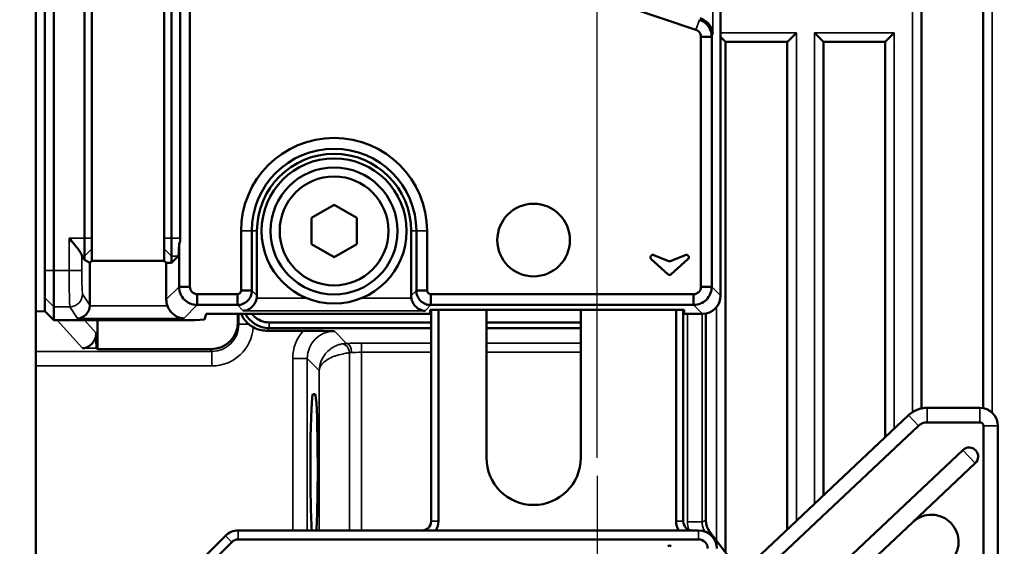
# Model space of a CAD drawing. Header units: millimetres. Extents: x 0 to 4638, y -120 to 1188.
# Tile 26 of 256: x 229 to 283, y 935 to 964. Entities that reach past the tile are written whole.
import ezdxf

# ---------------------------------------------------------------- set-up
doc = ezdxf.new("R2010")
doc.units = ezdxf.units.MM
doc.header["$LTSCALE"] = 2
doc.linetypes.add('CHAIN', pattern=[0.3543, 0.2362, -0.0295, 0.0591, -0.0295])
for name, color, linetype, lineweight in [('Bemaßung (ISO)', 7, 'Continuous', 25), ('Mittelpunktmarkierung (ISO)', 7, 'Continuous', 25), ('Sichtbar (ISO)', 7, 'Continuous', 50), ('Sichtbar schmal (ISO)', 7, 'Continuous', 35)]:
    doc.layers.add(name, color=color, linetype=linetype, lineweight=lineweight)
doc.styles.add('Notiztext (DIN)', font='isocpeur.ttf')
doc.dimstyles.new('Standard (DIN)', dxfattribs={"dimscale": 2, "dimtxt": 3.5, "dimasz": 2.5, "dimexe": 2, "dimexo": 0.5, "dimgap": 0.5, "dimtad": 1, "dimrnd": 1e-08, "dimtxsty": 'Notiztext (DIN)', "dimcen": 0.09, "dimdle": 10, "dimclrd": 256, "dimclre": 256, "dimclrt": 256, "dimadec": 0, "dimazin": 0, "dimtfac": 1, "dimtmove": 0, "dimatfit": 3, "dimfxl": 1, "dimtolj": 1, "dimtzin": 0, "dimlwd": -1, "dimlwe": -1, "dimarcsym": 0})

# ---------------------------------------------------------------- blocks, each defined once
blk = doc.blocks.new('*D36')
at = {"layer": 'Bemaßung (ISO)', "transparency": 16777216}
for p, q in [((228.945, 1022.902), (200.539, 1022.902)), ((204.539, 934.952), (204.539, 1017.902)), ((256.495, 929.952), (200.539, 929.952))]:
    blk.add_line(p, q, dxfattribs=at)
for points in [[(203.706, 1017.902), (205.373, 1017.902), (204.539, 1022.902)], [(203.706, 934.952), (205.373, 934.952), (204.539, 929.952)]]:
    blk.add_solid(points, dxfattribs=at)
at = {"layer": 'Defpoints', "color": 0, "transparency": 16777216}
for p in [(204.539, 1022.902), (229.945, 1022.902), (257.495, 929.952)]:
    blk.add_point(p, dxfattribs=at)
at = {"layer": 'Bemaßung (ISO)', "transparency": 16777216, "insert": (195.139, 966.122), "char_height": 7, "attachment_point": 1, "rotation": 90, "style": 'Notiztext (DIN)'}
blk.add_mtext('\\A1;92,95', dxfattribs=at)
blk = doc.blocks.new('*D37')
at = {"layer": 'Bemaßung (ISO)', "transparency": 16777216}
for p, q in [((260.895, 939.952), (260.895, 1084.205)), ((694.895, 939.352), (694.895, 1084.205)), ((265.895, 1080.205), (689.895, 1080.205))]:
    blk.add_line(p, q, dxfattribs=at)
for points in [[(265.895, 1081.038), (265.895, 1079.372), (260.895, 1080.205)], [(689.895, 1081.038), (689.895, 1079.372), (694.895, 1080.205)]]:
    blk.add_solid(points, dxfattribs=at)
at = {"layer": 'Defpoints', "color": 0, "transparency": 16777216}
for p in [(694.895, 1080.205), (260.895, 938.952), (694.895, 938.352)]:
    blk.add_point(p, dxfattribs=at)
at = {"layer": 'Bemaßung (ISO)', "transparency": 16777216, "insert": (470.545, 1088.205), "char_height": 7, "attachment_point": 1, "style": 'Notiztext (DIN)'}
blk.add_mtext('\\A1;434', dxfattribs=at)
blk = doc.blocks.new('*D38')
at = {"layer": 'Bemaßung (ISO)', "transparency": 16777216}
for p, q in [((229.945, 1023.902), (229.945, 1084.031)), ((260.895, 939.952), (260.895, 1084.031)), ((234.945, 1080.031), (255.895, 1080.031))]:
    blk.add_line(p, q, dxfattribs=at)
for points in [[(234.945, 1080.864), (234.945, 1079.198), (229.945, 1080.031)], [(255.895, 1080.864), (255.895, 1079.198), (260.895, 1080.031)]]:
    blk.add_solid(points, dxfattribs=at)
at = {"layer": 'Defpoints', "color": 0, "transparency": 16777216}
for p in [(260.895, 1080.031), (229.945, 1022.902), (260.895, 938.952)]:
    blk.add_point(p, dxfattribs=at)
at = {"layer": 'Bemaßung (ISO)', "transparency": 16777216, "insert": (235.095, 1089.431), "char_height": 7, "attachment_point": 1, "style": 'Notiztext (DIN)'}
blk.add_mtext('\\A1;30,95', dxfattribs=at)

msp = doc.modelspace()

# ---------------------------------------------------------------- linework, layer by layer
at = {"layer": 'Mittelpunktmarkierung (ISO)', "linetype": 'CHAIN', "ltscale": 10.000767}
msp.add_line((260.8947, 938.9519), (260.8947, 920.9519), dxfattribs=at)
at = {"layer": 'Sichtbar (ISO)'}
for p, q in [((230.4447, 1012.9463), (230.4447, 950.2748)), ((230.9447, 950.2748), (230.9447, 1012.9463)), ((278.7822, 942.673), (278.7822, 985.0085)), ((282.1822, 985.1489), (282.1822, 942.6871)), ((238.4445, 949.3721), (238.4445, 972.3794)), ((238.9727, 972.7665), (266.3447, 963.5395)), ((267.6977, 972.158), (267.6977, 948.8881)), ((229.9447, 948.0249), (229.9447, 969.3964)), ((232.6336, 952.0594), (232.6336, 965.1615)), ((233.0336, 965.1615), (233.0336, 952.0594)), ((237.0336, 952.0594), (237.0336, 965.1615)), ((237.4336, 965.1615), (237.4336, 952.0594)), ((237.9176, 952.0594), (237.9176, 965.1615)), ((266.6186, 963.1541), (266.6186, 949.3721)), ((267.2137, 963.1541), (266.6186, 963.1541)), ((267.2137, 949.3721), (267.2137, 963.1541)), ((267.9802, 962.8701), (267.6977, 963.1527)), ((271.8822, 963.3682), (271.3841, 962.8701)), ((273.3802, 962.8701), (272.8822, 963.3682)), ((277.2822, 963.3682), (276.7841, 962.8701)), ((267.9802, 962.8701), (271.3841, 962.8701)), ((267.9822, 934.7348), (267.9822, 962.8701)), ((271.3822, 962.8701), (271.3822, 936.0107)), ((273.3802, 962.8701), (276.7841, 962.8701)), ((273.3822, 937.893), (273.3822, 962.8701)), ((276.7822, 962.8701), (276.7822, 941.093)), ((246.3947, 953.8953), (245.1447, 953.1736)), ((247.6447, 953.1736), (246.3947, 953.8953)), ((245.1447, 953.1736), (245.1447, 951.7302)), ((247.6447, 951.7302), (247.6447, 953.1736)), ((241.2648, 952.4519), (241.2648, 949.1724)), ((241.8598, 949.1724), (241.8598, 952.4519)), ((242.1447, 948.8875), (242.1447, 952.4519)), ((250.6447, 952.4519), (250.6447, 948.8875)), ((250.9295, 952.4519), (250.9295, 949.1724)), ((251.5246, 949.1724), (251.5246, 952.4519)), ((232.6336, 952.0594), (232.6336, 951.0608)), ((233.0336, 951.7277), (233.0336, 952.0594)), ((233.0336, 950.8035), (233.0336, 951.7277)), ((237.0336, 952.0594), (237.0336, 951.7277)), ((237.0336, 951.7277), (237.0336, 950.8035)), ((237.4336, 951.0608), (237.4336, 952.0594)), ((237.8495, 951.7056), (237.8495, 949.3721)), ((245.1447, 951.7302), (246.3947, 951.0085)), ((246.3947, 951.0085), (247.6447, 951.7302)), ((264.0313, 951.1253), (264.8947, 950.765)), ((264.8947, 950.765), (265.758, 951.1253)), ((232.4952, 951.0608), (232.6336, 950.8531)), ((232.6336, 950.8531), (232.6336, 951.0608)), ((232.6336, 950.8531), (232.9336, 950.7033)), ((233.0336, 950.8035), (232.9336, 950.7033)), ((232.9336, 950.7033), (232.9336, 948.369)), ((237.0336, 950.8035), (233.0336, 950.8035)), ((237.1453, 950.6915), (237.0336, 950.8035)), ((237.1453, 948.668), (237.1453, 950.6915)), ((237.1453, 950.6915), (237.4336, 950.6911)), ((237.4336, 950.6911), (237.8032, 951.0608)), ((237.4336, 951.0608), (237.4336, 950.6911)), ((264.8017, 950.0684), (263.8849, 950.8939)), ((265.9045, 950.8939), (264.9876, 950.0684)), ((230.4447, 948.7769), (230.4447, 950.2748)), ((230.9447, 950.2748), (230.9447, 948.2775)), ((238.4445, 949.3721), (237.8495, 949.3721)), ((241.0609, 948.9685), (238.8481, 948.9685)), ((238.8481, 948.9685), (238.8481, 948.3735)), ((241.0609, 948.9685), (241.0609, 948.3735)), ((241.2648, 949.1724), (241.8598, 949.1724)), ((250.9295, 949.1724), (251.5246, 949.1724)), ((266.215, 948.9685), (251.7284, 948.9685)), ((251.7284, 948.3735), (251.7284, 948.9685)), ((266.215, 948.3735), (266.215, 948.9685)), ((267.2137, 949.3721), (266.6186, 949.3721)), ((230.4447, 948.7769), (230.4447, 948.039)), ((238.8481, 948.3735), (241.0609, 948.3735)), ((251.7284, 948.3735), (266.215, 948.3735)), ((230.4447, 948.0197), (229.9447, 948.0249)), ((229.9447, 948.0249), (229.9447, 945.8088)), ((230.4447, 948.039), (230.4447, 948.0197)), ((230.4447, 948.039), (230.9447, 947.5383)), ((230.464, 948.0197), (230.4447, 948.0197)), ((230.9447, 947.5383), (230.9447, 948.2775)), ((239.3508, 947.8895), (239.2426, 947.5645)), ((251.6977, 947.8895), (239.3508, 947.8895)), ((241.0956, 947.8895), (241.0956, 947.4386)), ((252.1477, 948.1017), (251.6977, 948.1017)), ((251.6977, 947.8895), (251.6977, 948.1017)), ((251.7477, 948.1017), (251.7477, 936.4519)), ((254.7947, 948.1017), (252.1477, 948.1017)), ((252.1477, 936.4519), (252.1477, 948.1017)), ((259.9947, 948.1017), (254.7947, 948.1017)), ((254.7947, 948.1017), (254.7947, 939.9519)), ((265.2477, 948.1017), (259.9947, 948.1017)), ((259.9947, 939.9519), (259.9947, 948.1017)), ((265.6977, 948.1017), (265.2477, 948.1017)), ((265.2477, 948.1017), (265.2477, 936.4519)), ((265.6477, 936.4519), (265.6477, 948.1017)), ((265.6977, 948.1017), (265.6977, 947.8895)), ((266.699, 947.8895), (265.6977, 947.8895)), ((266.8947, 936.4912), (266.8947, 947.9088)), ((230.9447, 947.5383), (238.7338, 947.5383)), ((233.358, 945.9374), (233.358, 947.5383)), ((239.2426, 947.5645), (238.7338, 947.5383)), ((242.8181, 947.4132), (251.7477, 947.4132)), ((254.7947, 947.4132), (259.9947, 947.4132)), ((233.2793, 946.8073), (233.2793, 946.4831)), ((244.7019, 946.9561), (242.6715, 946.9561)), ((251.7477, 947.1027), (242.8181, 947.1027)), ((259.9947, 947.1027), (254.7947, 947.1027)), ((229.9447, 945.8088), (229.9447, 945.0119)), ((233.3153, 945.985), (233.358, 945.9374)), ((239.5992, 945.9374), (233.358, 945.9374)), ((229.9447, 856.6361), (229.9447, 945.0119)), ((245.3517, 943.4519), (245.2294, 943.4519)), ((279.0895, 942.7048), (281.9947, 942.7048)), ((267.9386, 932.7697), (278.0615, 942.2971)), ((281.9947, 941.9048), (279.0895, 941.9048)), ((278.6098, 941.7146), (268.4869, 932.1871)), ((282.1947, 916.4926), (282.1947, 941.7048)), ((282.9947, 941.7048), (282.9947, 916.4926)), ((268.5537, 928.6085), (281.0627, 940.3817)), ((281.748, 939.6535), (278.2971, 936.4056)), ((269.9485, 928.548), (278.2971, 936.4056)), ((266.4947, 935.9519), (241.1119, 935.9519)), ((267.1012, 935.8828), (268.8394, 933.6175)), ((240.4048, 935.659), (238.9906, 934.2448)), ((241.1119, 935.4519), (266.4947, 935.4519)), ((239.3441, 933.8912), (240.7583, 935.3054))]:
    msp.add_line(p, q, dxfattribs=at)
for centre, radius in [((246.3947, 952.4519), 4), ((246.3947, 952.4519), 3.5), ((246.3947, 952.4519), 3), ((257.3947, 951.9519), 2)]:
    msp.add_circle(centre, radius, dxfattribs=at)
for centre, radius, start, end in [((246.3947, 952.4519), 5.1299, 0, 180), ((246.3947, 952.4519), 4.5349, 0, 180), ((246.3947, 952.4519), 4.25, 0, 180), ((263.9778, 950.9971), 0.1389, 67.34757, 228), ((265.8115, 950.9971), 0.1389, 312, 112.65243), ((264.8947, 950.1716), 0.1389, 228, 312), ((279.0895, 941.2048), 1.5, 90, 133.2643), ((281.9947, 941.7048), 1, 0, 90), ((279.0895, 941.2048), 0.7, 90, 133.2643), ((281.9947, 941.7048), 0.2, 0, 90), ((281.4053, 940.0176), 0.5, 313.2643, 133.2643), ((257.3947, 939.9519), 2.6, 180, 0), ((251.2477, 936.4519), 0.5, 270, 0), ((251.2477, 936.4519), 0.9, 326.25101, 0), ((266.1477, 936.4519), 0.9, 180, 213.74899), ((266.1477, 936.4519), 0.5, 180, 270), ((279.3251, 935.3133), 1.5, 313.2643, 133.2643), ((241.1119, 934.9519), 1, 90, 135), ((266.4947, 934.9519), 1, 0, 90), ((241.1119, 934.9519), 0.5, 90, 135), ((266.4947, 934.9519), 0.5, 0, 90), ((264.8947, 934.9716), 0.1389, 48, 132)]:
    msp.add_arc(centre, radius, start, end, dxfattribs=at)
for centre, major_axis, ratio, start_param, end_param in [((237.8004, 952.0594), (0, 1), 0.0524078, 3.1939525, 4.350724), ((236.8639, 952.0594), (1.0538, 0), 0.9489646, 5.9215203, 6.2831853), ((232.4971, 952.0594), (0, -1), 0.0349208, 5.9527766, 6.2308254), ((232.2331, 948.3703), (-0.3889, 0.5837), 0.9980229, 4.0731739, 4.1237073), ((238.1467, 948.6707), (-0.709, -0.709), 0.9972647, 5.4991567, 5.8397588), ((241.3436, 948.8897), (-0.5672, 0.5672), 0.9972647, 3.7567249, 3.9256213), ((251.4458, 948.8897), (0.5672, 0.5672), 0.9972647, 2.357564, 2.5264604), ((266.6963, 948.8909), (-0.709, 0.709), 0.9972647, 2.357564, 3.9256213), ((232.2576, 948.3336), (-0.3348, -0.6254), 0.9390046, 0.5181505, 2.036587), ((239.5946, 947.4432), (0.5585, -1.3993), 0.9955924, 5.9049336, 7.4726882), ((232.4769, 946.828), (0.5387, -0.5989), 0.993147, 0.3977313, 0.8160589), ((232.3711, 947.3052), (0.7248, -0.9265), 0.5907965, 0.6284394, 0.6452349), ((233.3952, 947.1836), (0.0397, 1.1088), 0.098176, 1.9060524, 1.9205244), ((242.6733, 948.457), (-1.062, -1.062), 0.9987828, 0.2746926, 0.7847892), ((233.3187, 946.4831), (0, -0.5), 0.0787017, 4.712389, 6.1959188), ((245.2294, 939.4519), (0, -4), 0.0349208, 3.1415927, 5.7778248), ((245.3517, 939.4519), (0, -4), 0.0349208, 0.5053605, 3.1415927), ((267.8953, 936.4916), (-0.9476, -0.3217), 0.9993207, 5.9561429, 6.6102278)]:
    msp.add_ellipse(centre, major_axis=major_axis, ratio=ratio, start_param=start_param, end_param=end_param, dxfattribs=at)
for points, knots in [([(267.2137, 963.1541), (267.2131, 963.2573), (267.1965, 963.36), (267.1323, 963.5566), (267.0851, 963.6493), (266.9637, 963.8172), (266.8903, 963.8913), (266.7231, 964.0143), (266.6305, 964.0624), (266.5322, 964.0956)], [-0.12452587, -0.12452587, -0.12452587, -0.12452587, -0.09339722, -0.09339722, -0.06227308, -0.06227308, -0.03112748, -0.03112748, 0, 0, 0, 0]), ([(266.5722, 964.1764), (266.6502, 964.1487), (266.7287, 964.112), (266.8825, 964.0184), (266.9553, 963.9592), (267.0913, 963.8205), (267.156, 963.7272), (267.2436, 963.5331), (267.2666, 963.4322), (267.2713, 963.3391)], [0.36889107, 0.36889107, 0.36889107, 0.36889107, 0.39337134, 0.39337134, 0.42169054, 0.42169054, 0.46035378, 0.46035378, 0.49901702, 0.49901702, 0.49901702, 0.49901702]), ([(266.3447, 963.5395), (266.4241, 963.5129), (266.4944, 963.4604), (266.5918, 963.3232), (266.6188, 963.2389), (266.6186, 963.1541)], [0, 0, 0, 0, 0.5, 0.5, 1, 1, 1, 1]), ([(232.4857, 951.1135), (232.4827, 951.1418), (232.465, 951.182), (232.4045, 951.2843), (232.3597, 951.3479), (232.2439, 951.5031), (232.1575, 951.6112), (231.9734, 951.8357), (231.8759, 951.9522), (231.7862, 952.0594)], [-0.13811937, -0.13811937, -0.13811937, -0.13811937, -0.11228337, -0.11228337, -0.08388614, -0.08388614, -0.04194307, -0.04194307, 0, 0, 0, 0]), ([(237.8495, 949.3721), (237.8497, 949.2401), (237.876, 949.1093), (237.9773, 948.8674), (238.0505, 948.7584), (238.2344, 948.5746), (238.3434, 948.5014), (238.5853, 948.4), (238.7161, 948.3737), (238.8481, 948.3735)], [-0.15727014, -0.15727014, -0.15727014, -0.15727014, -0.11763885, -0.11763885, -0.07863712, -0.07863712, -0.03963539, -0.03963539, 0, 0, 0, 0]), ([(238.8481, 948.9685), (238.7422, 948.9681), (238.6374, 949.0119), (238.4879, 949.1615), (238.4441, 949.2662), (238.4445, 949.3721)], [0, 0, 0, 0, 0.5, 0.5, 1, 1, 1, 1]), ([(241.2648, 949.1724), (241.265, 949.1189), (241.2429, 949.066), (241.1673, 948.9904), (241.1144, 948.9683), (241.0609, 948.9685)], [0, 0, 0, 0, 0.5, 0.5, 1, 1, 1, 1]), ([(241.0609, 948.3735), (241.1663, 948.3737), (241.2707, 948.3947), (241.4641, 948.4756), (241.5513, 948.5341), (241.6985, 948.6811), (241.7571, 948.7682), (241.8384, 948.9618), (241.8596, 949.0666), (241.8598, 949.1724)], [-0.12581821, -0.12581821, -0.12581821, -0.12581821, -0.09417177, -0.09417177, -0.06296796, -0.06296796, -0.03176381, -0.03176381, 0, 0, 0, 0]), ([(250.9295, 949.1724), (250.9298, 949.067), (250.9508, 948.9626), (251.0317, 948.7692), (251.0901, 948.682), (251.2372, 948.5348), (251.3243, 948.4762), (251.5179, 948.3949), (251.6227, 948.3737), (251.7284, 948.3735)], [-0.12581821, -0.12581821, -0.12581821, -0.12581821, -0.09417177, -0.09417177, -0.06296796, -0.06296796, -0.03176381, -0.03176381, 0, 0, 0, 0]), ([(251.7284, 948.9685), (251.6749, 948.9683), (251.622, 948.9904), (251.5465, 949.066), (251.5244, 949.1189), (251.5246, 949.1724)], [0, 0, 0, 0, 0.5, 0.5, 1, 1, 1, 1]), ([(266.6186, 949.3721), (266.619, 949.2662), (266.5753, 949.1615), (266.4257, 949.0119), (266.3209, 948.9681), (266.215, 948.9685)], [0, 0, 0, 0, 0.5, 0.5, 1, 1, 1, 1]), ([(266.215, 948.3735), (266.3471, 948.3737), (266.4778, 948.4), (266.7197, 948.5013), (266.8287, 948.5745), (267.0126, 948.7584), (267.0858, 948.8674), (267.1871, 949.1093), (267.2134, 949.2401), (267.2137, 949.3721)], [-0.15727014, -0.15727014, -0.15727014, -0.15727014, -0.11763885, -0.11763885, -0.07863712, -0.07863712, -0.03963539, -0.03963539, 0, 0, 0, 0]), ([(241.3805, 948.0539), (241.4718, 948.0586), (241.5706, 948.0816), (241.7588, 948.1705), (241.8481, 948.2362), (241.9737, 948.3749), (242.0241, 948.4471), (242.0958, 948.5989), (242.12, 948.6763), (242.1333, 948.7529)], [-0.48679466, -0.48679466, -0.48679466, -0.48679466, -0.44843481, -0.44843481, -0.41007496, -0.41007496, -0.38331176, -0.38331176, -0.36023376, -0.36023376, -0.36023376, -0.36023376]), ([(250.6561, 948.7529), (250.6708, 948.6676), (250.6991, 948.5823), (250.7822, 948.4187), (250.8402, 948.3429), (250.9706, 948.2138), (251.0552, 948.1564), (251.2319, 948.0786), (251.324, 948.0582), (251.4088, 948.0539)], [-0.12662931, -0.12662931, -0.12662931, -0.12662931, -0.10083255, -0.10083255, -0.07134333, -0.07134333, -0.03567167, -0.03567167, 0, 0, 0, 0]), ([(238.1092, 947.6346), (238.0067, 947.6393), (237.8955, 947.6624), (237.6812, 947.7513), (237.5782, 947.8172), (237.4286, 947.9547), (237.3664, 948.0261), (237.2687, 948.1778), (237.2307, 948.2557), (237.2029, 948.3336)], [-0.49552213, -0.49552213, -0.49552213, -0.49552213, -0.45470073, -0.45470073, -0.41387933, -0.41387933, -0.38551776, -0.38551776, -0.36099604, -0.36099604, -0.36099604, -0.36099604]), ([(241.2647, 947.8895), (241.3112, 947.7816), (241.371, 947.6779), (241.5033, 947.4996), (241.5828, 947.4115), (241.6817, 947.3261), (241.6891, 947.3199), (241.6965, 947.3137)], [0.064161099, 0.064161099, 0.064161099, 0.064161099, 0.103083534, 0.103083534, 0.138139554, 0.138139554, 0.140939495, 0.140939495, 0.140939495, 0.140939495]), ([(241.8669, 947.8895), (241.9006, 947.8442), (241.9376, 947.8012), (241.9776, 947.7613), (242.1994, 947.5395), (242.5059, 947.412), (242.8181, 947.4132)], [0.40824717, 0.40824717, 0.40824717, 0.40824717, 0.49862214, 0.49862214, 0.49862214, 1, 1, 1, 1]), ([(241.6965, 947.3137), (241.7335, 947.2829), (241.7721, 947.2535), (241.8532, 947.1977), (241.8953, 947.1715), (241.9389, 947.1471)], [0, 0, 0, 0, 0.014871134, 0.014871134, 0.029823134, 0.029823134, 0.029823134, 0.029823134]), ([(244.6973, 946.9561), (244.7818, 946.9561), (244.8554, 946.9559), (245.1944, 946.9542), (245.4326, 946.9507), (245.8932, 946.9425), (246.1424, 946.9361), (246.3815, 946.93), (246.3983, 946.9295), (246.415, 946.9291)], [-0.15212125, -0.15212125, -0.15212125, -0.15212125, -0.13719938, -0.13719938, -0.08282049, -0.08282049, 0, 0, 0.00627058, 0.00627058, 0.00627058, 0.00627058]), ([(232.5183, 945.985), (232.5892, 945.9902), (232.6664, 946.007), (232.8166, 946.067), (232.8895, 946.1102), (233.006, 946.2042), (233.0602, 946.2588), (233.1446, 946.3718), (233.1775, 946.4271), (233.2039, 946.4831)], [0, 0, 0, 0, 0.027799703, 0.027799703, 0.055599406, 0.055599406, 0.078560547, 0.078560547, 0.096803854, 0.096803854, 0.096803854, 0.096803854])]:
    msp.add_open_spline(points, degree=3, knots=knots, dxfattribs=at)
msp.add_open_spline([(242.8181, 947.1027), (242.2566, 947.1029), (241.7566, 947.4237), (241.5003, 947.8934)], degree=3, dxfattribs=at)
at = {"layer": 'Sichtbar schmal (ISO)'}
for p, q in [((278.2822, 942.469), (278.2822, 984.9243)), ((282.6822, 985.1489), (282.6822, 942.431)), ((267.2713, 963.3391), (267.2713, 972.158)), ((266.3447, 963.5395), (266.5322, 964.0956)), ((267.2137, 963.1541), (267.2713, 963.3391)), ((267.6977, 963.3682), (271.8822, 963.3682)), ((271.8822, 963.3682), (271.8822, 936.4813)), ((272.8822, 937.4224), (272.8822, 963.3682)), ((272.8822, 963.3682), (277.2822, 963.3682)), ((277.2822, 963.3682), (277.2822, 941.5636)), ((241.8598, 952.4519), (241.2648, 952.4519)), ((242.1447, 952.4519), (241.8598, 952.4519)), ((250.9295, 952.4519), (250.6447, 952.4519)), ((250.9295, 952.4519), (251.5246, 952.4519)), ((231.7862, 952.0594), (231.7862, 950.2748)), ((231.7862, 952.0594), (232.6336, 952.0594)), ((232.6336, 952.0594), (233.0336, 952.0594)), ((237.0336, 952.0594), (237.4336, 952.0594)), ((237.4336, 952.0594), (237.9176, 952.0594)), ((232.4857, 950.2748), (232.4857, 951.1135)), ((232.6336, 951.0608), (233.0336, 951.4602)), ((237.0336, 951.4602), (237.4336, 951.0608)), ((232.6336, 951.0608), (232.4952, 951.0608)), ((237.8032, 951.0608), (237.4336, 951.0608)), ((230.9447, 950.2748), (230.4447, 950.2748)), ((231.7862, 950.2748), (230.9447, 950.2748)), ((231.7862, 950.2748), (232.4857, 950.2748)), ((232.9336, 948.369), (232.5287, 948.9766)), ((237.8495, 949.3721), (237.1453, 948.668)), ((242.1447, 948.8875), (241.8598, 949.1724)), ((250.9295, 949.1724), (250.6447, 948.8875)), ((267.6977, 948.8881), (267.2137, 949.3721)), ((230.9447, 948.2775), (230.4447, 948.7769)), ((231.8129, 948.4527), (231.813, 948.4525)), ((238.1092, 947.6346), (238.8481, 948.3735)), ((241.0609, 948.3735), (241.3805, 948.0539)), ((242.1333, 948.7529), (244.8723, 948.7529)), ((247.917, 948.7529), (250.6561, 948.7529)), ((251.4088, 948.0539), (251.7284, 948.3735)), ((266.215, 948.3735), (266.699, 947.8895)), ((230.9447, 948.2775), (231.8292, 948.2775)), ((231.8292, 948.2775), (232.2576, 947.6346)), ((237.2029, 948.3336), (232.9327, 948.3336)), ((241.1454, 947.3137), (241.1454, 947.8895)), ((251.4088, 948.0539), (241.3805, 948.0539)), ((265.8847, 936.4198), (265.8847, 947.8895)), ((266.6842, 947.8895), (266.6842, 936.4198)), ((267.4822, 935.3864), (267.4822, 948.2681)), ((232.5183, 945.985), (231.1209, 947.5383)), ((232.2576, 947.6346), (238.1092, 947.6346)), ((232.6354, 947.5383), (233.2793, 946.8225)), ((241.1454, 947.3137), (241.0956, 947.4386)), ((241.6965, 947.3137), (241.1454, 947.3137)), ((242.8181, 947.1027), (242.8181, 947.4132)), ((242.6715, 946.9561), (242.8181, 947.1027)), ((246.415, 946.9291), (247.0868, 946.2573)), ((233.2039, 946.4831), (233.2793, 946.4831)), ((251.7477, 946.2658), (247.9036, 946.2658)), ((247.9036, 945.7661), (247.9036, 946.2658)), ((259.9947, 946.2658), (254.7947, 946.2658)), ((229.9447, 945.8088), (239.6505, 945.8088)), ((233.3153, 945.985), (232.5183, 945.985)), ((239.5992, 945.9374), (239.6505, 945.8088)), ((239.6505, 945.0119), (239.6505, 945.8088)), ((247.2414, 935.9519), (247.2414, 945.7364)), ((247.9036, 945.7661), (247.9036, 935.9519)), ((247.9036, 945.7661), (251.7477, 945.7661)), ((254.7947, 945.7661), (259.9947, 945.7661)), ((244.1164, 935.9519), (244.1164, 945.43)), ((244.9159, 945.43), (244.1164, 945.43)), ((245.5799, 944.766), (244.9159, 945.43)), ((244.9159, 945.43), (244.9159, 935.9519)), ((239.6505, 945.0119), (229.9447, 945.0119)), ((245.5799, 944.766), (245.5799, 935.9519)), ((279.0895, 941.9048), (279.0895, 942.7048)), ((281.9947, 941.9048), (281.9947, 942.7048)), ((278.6098, 941.7146), (278.0615, 942.2971)), ((282.1947, 941.7048), (282.9947, 941.7048)), ((281.0627, 940.3817), (281.748, 939.6535)), ((252.1477, 936.4519), (251.7477, 936.4519)), ((265.2477, 936.4519), (265.6477, 936.4519)), ((265.8847, 936.4198), (266.6842, 936.4198)), ((266.6842, 936.4198), (266.8947, 936.4912)), ((241.1119, 935.4519), (241.1119, 935.9519)), ((266.4947, 935.4519), (266.4947, 935.9519)), ((267.1012, 935.8828), (266.9624, 935.8357)), ((240.7583, 935.3054), (240.4048, 935.659))]:
    msp.add_line(p, q, dxfattribs=at)
for centre, major_axis, ratio, start_param, end_param in [((231.8292, 948.9766), (-0.5825, -0.3882), 0.9980229, 0.9839411, 2.552911), ((239.6435, 947.3207), (0.5611, -1.4059), 0.9909439, 5.9049336, 7.4726882), ((233.8202, 947.8035), (0.1563, 1.1468), 0.8640208, 2.7283826, 2.7285495), ((239.6435, 947.3207), (0.8564, -2.1456), 0.9955924, 5.9049336, 7.400478), ((246.4178, 945.4272), (1.6283, -1.6283), 0.9987828, 3.2010257, 3.9263818), ((246.4178, 945.4272), (1.0633, -1.0633), 0.9974884, 2.3568035, 3.9263818), ((246.9104, 945.7364), (-0.1077, 0.4883), 0.653275, 4.5692451, 6.2294925), ((247.9036, 946.2134), (-1.5, 0), 0.0349208, 4.712389, 5.2882195), ((247.0868, 945.7576), (-0.0113, 0.4999), 0.5444331, 4.7000465, 6.241567), ((247.9036, 945.7137), (1, 0), 0.0523812, 1.5707963, 2.1466268), ((267.6858, 936.4205), (-1.7056, -0.579), 0.9993207, 5.9561429, 6.1917223), ((267.6858, 936.4205), (-0.9486, -0.322), 0.9982361, 5.9561429, 6.511793)]:
    msp.add_ellipse(centre, major_axis=major_axis, ratio=ratio, start_param=start_param, end_param=end_param, dxfattribs=at)
for points in [[(231.7862, 950.2748), (231.7862, 949.2251), (231.8054, 948.3325), (231.8292, 948.2775)], [(246.8199, 946.2278), (246.905, 946.2455), (246.9949, 946.2559), (247.0868, 946.2573)], [(247.3591, 945.7576), (247.3173, 945.7562), (247.2776, 945.7484), (247.2414, 945.7364)]]:
    msp.add_open_spline(points, degree=3, dxfattribs=at)
for points, knots in [([(232.5287, 948.9766), (232.522, 948.9867), (232.511, 949.0871), (232.504, 949.237), (232.5017, 949.288), (232.4996, 949.3363), (232.4982, 949.3799), (232.4939, 949.5099), (232.488, 949.8006), (232.4864, 950.0544), (232.4859, 950.1365), (232.4857, 950.2121), (232.4857, 950.2748)], [0, 0, 0, 0, 0.3731261, 0.3731261, 0.3731261, 0.5, 0.5, 0.5, 0.8778205, 0.8778205, 0.8778205, 1, 1, 1, 1]), ([(245.5799, 944.766), (245.5829, 944.9426), (245.6174, 945.1205), (245.6846, 945.2883), (245.7382, 945.422), (245.8137, 945.5515), (245.9073, 945.6692), (245.9133, 945.6767), (245.9194, 945.6842), (245.9255, 945.6916), (246.0013, 945.7832), (246.0905, 945.8687), (246.1888, 945.9428), (246.2322, 945.9756), (246.2777, 946.0063), (246.3249, 946.0346), (246.3502, 946.0498), (246.376, 946.0642), (246.4021, 946.0777), (246.4729, 946.1145), (246.5466, 946.1457), (246.6192, 946.1712), (246.6876, 946.1952), (246.7562, 946.2145), (246.8199, 946.2278)], [0, 0, 0, 0, 0.2708067, 0.2708067, 0.2708067, 0.4865558, 0.4865558, 0.4865558, 0.500322, 0.500322, 0.500322, 0.6707769, 0.6707769, 0.6707769, 0.7460609, 0.7460609, 0.7460609, 0.7865431, 0.7865431, 0.7865431, 0.8964344, 0.8964344, 0.8964344, 1, 1, 1, 1]), ([(247.2414, 945.7364), (247.1624, 945.7277), (247.0708, 945.7154), (246.9748, 945.6984), (246.8828, 945.6821), (246.7845, 945.661), (246.6868, 945.6353), (246.6527, 945.6263), (246.6183, 945.6166), (246.5841, 945.6063), (246.5224, 945.5878), (246.4615, 945.5674), (246.4025, 945.5453), (246.2749, 945.4976), (246.1537, 945.4406), (246.0495, 945.3783), (246.0414, 945.3735), (246.0334, 945.3686), (246.0254, 945.3637), (245.9247, 945.3012), (245.837, 945.2323), (245.7686, 945.1607), (245.7533, 945.1447), (245.7387, 945.1283), (245.7252, 945.1118), (245.683, 945.0607), (245.6499, 945.0079), (245.6261, 944.9546), (245.614, 944.9274), (245.6042, 944.9), (245.5968, 944.8724), (245.5927, 944.8572), (245.5894, 944.8419), (245.5867, 944.8266), (245.5852, 944.8179), (245.5839, 944.8093), (245.5829, 944.8006), (245.5823, 944.7957), (245.5817, 944.7907), (245.5813, 944.7858), (245.581, 944.783), (245.5808, 944.7801), (245.5806, 944.7773), (245.5803, 944.7735), (245.5801, 944.7698), (245.5799, 944.766)], [0, 0, 0, 0, 0.1278339, 0.1278339, 0.1278339, 0.2504232, 0.2504232, 0.2504232, 0.293246, 0.293246, 0.293246, 0.3704551, 0.3704551, 0.3704551, 0.537625, 0.537625, 0.537625, 0.5506342, 0.5506342, 0.5506342, 0.7154308, 0.7154308, 0.7154308, 0.7522865, 0.7522865, 0.7522865, 0.866804, 0.866804, 0.866804, 0.9251487, 0.9251487, 0.9251487, 0.9574408, 0.9574408, 0.9574408, 0.9757106, 0.9757106, 0.9757106, 0.9861171, 0.9861171, 0.9861171, 0.9920574, 0.9920574, 0.9920574, 1, 1, 1, 1])]:
    msp.add_open_spline(points, degree=3, knots=knots, dxfattribs=at)

# ---------------------------------------------------------------- dimensions: what is measured, and where the dimension line sits
at = {"layer": 'Bemaßung (ISO)'}
for base, p1, p2, angle, picture, middle in [((260.8947, 1080.0309), (229.9447, 1022.9019), (260.8947, 938.9519), 180, '*D38', (245.4197, 1080.0309)), ((694.8947, 1080.2049), (260.8947, 938.9519), (694.8947, 938.3519), 180, '*D37', (477.8947, 1080.2049)), ((204.5395, 1022.9019), (257.4947, 929.9519), (229.9447, 1022.9019), 270, '*D36', (204.5395, 976.4469))]:
    dim = msp.add_linear_dim(base=base, p1=p1, p2=p2, angle=angle, dimstyle='Standard (DIN)', override={"dimgap": 0.5, "dimdec": 2, "dimtol": 0, "dimlim": 0, "dimtp": 0, "dimtm": 0, "dimtdec": 2, "dimtofl": 0, "dimatfit": 1}, dxfattribs=at)
    dim.commit()
    dim.dimension.update_dxf_attribs({"geometry": picture, "text_midpoint": middle, "dimtype": 160})

doc.saveas('drawing.dxf')
